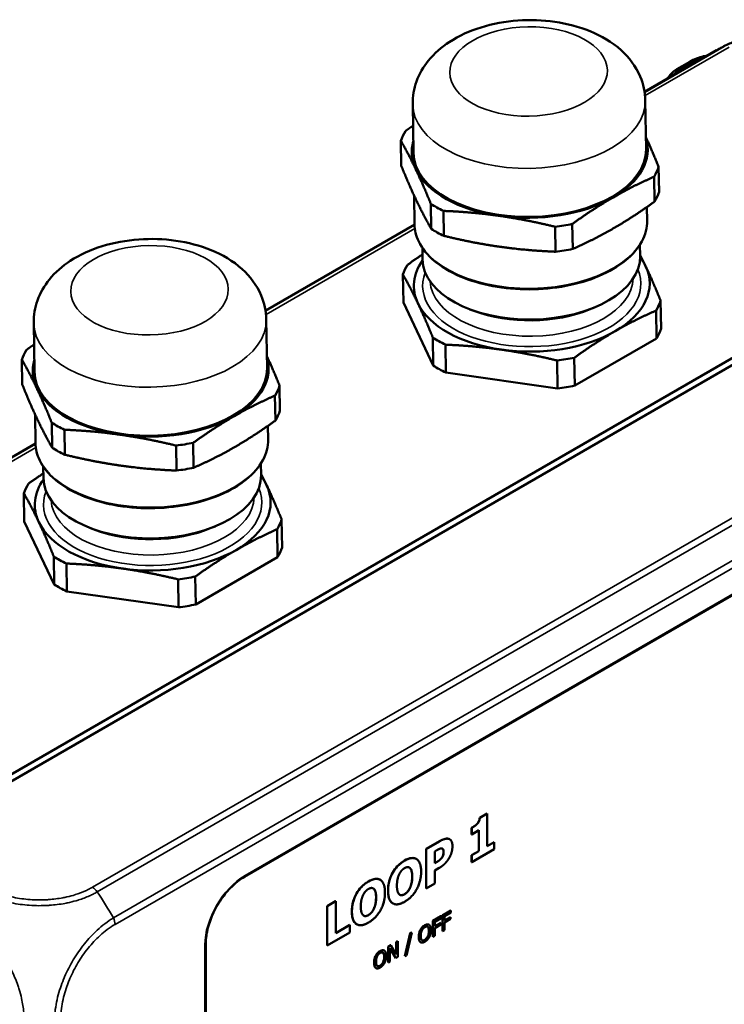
# Model space of a CAD drawing. Header units: millimetres. Extents: x 20 to 574, y 18 to 400.
# Tile 11 of 16: x 438 to 504, y 169 to 261. Entities that reach past the tile are written whole.
import ezdxf

# ---------------------------------------------------------------- set-up
doc = ezdxf.new("R2010")
doc.units = ezdxf.units.MM
doc.header["$LTSCALE"] = 2
doc.layers.add('Visible (ISO)', color=7, linetype='Continuous', lineweight=50)
doc.layers.add('Visible Narrow (ISO)', color=7, linetype='Continuous', lineweight=35)

msp = doc.modelspace()

# ---------------------------------------------------------------- linework, layer by layer
at = {"layer": 'Visible (ISO)'}
for p, q in [((496.69, 254.377), (503.404, 258.253)), ((500.912, 257.183), (499.687, 256.475)), ((496.76, 253.555), (496.828, 249.026)), ((475.063, 253.23), (475.13, 248.701)), ((473.999, 247.474), (473.964, 249.805)), ((427.308, 184.771), (535.702, 247.352)), ((498.038, 245.04), (498.003, 247.37)), ((536.268, 247.026), (427.873, 184.444)), ((497.572, 246.455), (497.607, 244.124)), ((475.19, 244.702), (475.23, 242.03)), ((476.754, 243.925), (476.789, 241.595)), ((496.909, 243.632), (496.928, 242.355)), ((477.964, 240.94), (477.929, 243.27)), ((461.335, 233.964), (475.231, 241.988)), ((488.343, 241.793), (488.378, 239.462)), ((489.983, 239.723), (489.948, 242.053)), ((475.98, 238.743), (475.964, 239.827)), ((496.278, 239.047), (496.261, 240.131)), ((474.19, 234.72), (474.151, 237.327)), ((474.19, 234.72), (476.98, 228.841)), ((491.627, 234.105), (491.998, 234.258)), ((498.229, 232.286), (498.19, 234.892)), ((480.776, 233.942), (480.401, 234.084)), ((497.798, 231.371), (497.759, 233.977)), ((439.707, 232.817), (439.775, 228.288)), ((461.405, 233.143), (461.473, 228.613)), ((476.98, 228.841), (476.941, 231.448)), ((478.155, 228.186), (478.116, 230.793)), ((490.174, 226.969), (497.798, 231.371)), ((438.644, 227.062), (438.609, 229.392)), ((488.569, 226.709), (488.53, 229.315)), ((490.174, 226.969), (490.135, 229.575)), ((478.155, 228.186), (488.569, 226.709)), ((462.682, 224.627), (462.647, 226.958)), ((462.217, 226.043), (462.252, 223.712)), ((439.835, 224.29), (439.875, 221.618)), ((441.398, 223.513), (441.433, 221.182)), ((459.359, 181.153), (532.942, 223.636)), ((461.554, 223.219), (461.573, 221.943)), ((442.609, 220.527), (442.574, 222.858)), ((405.959, 201.993), (439.876, 221.575)), ((452.987, 221.381), (453.022, 219.05)), ((454.628, 219.31), (454.593, 221.641)), ((460.922, 218.635), (460.906, 219.719)), ((440.624, 218.331), (440.608, 219.414)), ((438.835, 214.308), (438.796, 216.914)), ((438.835, 214.308), (441.624, 208.429)), ((462.873, 211.874), (462.834, 214.48)), ((445.421, 213.53), (445.046, 213.672)), ((456.272, 213.693), (456.642, 213.845)), ((462.443, 210.958), (462.404, 213.565)), ((441.624, 208.429), (441.585, 211.035)), ((442.8, 207.774), (442.761, 210.38)), ((454.819, 206.557), (462.443, 210.958)), ((453.213, 206.296), (453.174, 208.903)), ((454.819, 206.557), (454.78, 209.163)), ((442.8, 207.774), (453.213, 206.296)), ((481.309, 186.648), (482.005, 187.05)), ((481.309, 186.648), (481.316, 186.644)), ((482.012, 187.046), (481.316, 186.644)), ((482.005, 187.05), (482.012, 187.046)), ((482.012, 184.003), (482.012, 187.046)), ((480.558, 185.715), (480.565, 185.71)), ((480.558, 185.116), (480.558, 185.715)), ((480.565, 185.71), (480.565, 185.112)), ((481.084, 186.111), (481.091, 186.106)), ((478.507, 184.664), (478.514, 184.66)), ((480.558, 185.116), (480.565, 185.112)), ((480.565, 185.112), (481.236, 185.499)), ((481.229, 183.559), (481.229, 185.495)), ((481.236, 185.499), (481.236, 183.555)), ((476.314, 183.755), (477.549, 184.468)), ((476.314, 180.081), (476.314, 183.755)), ((476.314, 183.755), (476.321, 183.751)), ((477.556, 184.464), (476.321, 183.751)), ((476.321, 183.751), (476.321, 180.077)), ((480.565, 182.527), (482.667, 183.741)), ((482.012, 184.011), (482.66, 184.385)), ((482.667, 184.381), (482.012, 184.003)), ((482.66, 184.385), (482.667, 184.381)), ((482.667, 183.741), (482.667, 184.381)), ((475.392, 182.83), (475.399, 182.826)), ((477.12, 183.528), (477.234, 183.593)), ((477.12, 182.426), (477.12, 183.528)), ((477.802, 182.977), (477.809, 182.973)), ((480.558, 183.172), (481.229, 183.559)), ((480.558, 183.172), (480.565, 183.168)), ((480.558, 182.532), (480.558, 183.172)), ((481.236, 183.555), (480.565, 183.168)), ((480.565, 183.168), (480.565, 182.527)), ((481.229, 183.559), (481.236, 183.555)), ((474.798, 181.981), (474.805, 181.977)), ((477.12, 182.434), (477.17, 182.463)), ((477.177, 182.459), (477.12, 182.426)), ((477.12, 181.741), (477.538, 181.983)), ((480.558, 182.532), (480.565, 182.527)), ((477.12, 180.539), (477.12, 181.741)), ((471.427, 180.035), (471.435, 180.031)), ((472.022, 180.884), (472.029, 180.88)), ((476.314, 180.081), (476.321, 180.077)), ((476.321, 180.077), (477.12, 180.539)), ((467.07, 178.418), (467.869, 178.88)), ((467.07, 178.418), (467.077, 178.414)), ((467.07, 174.744), (467.07, 178.418)), ((467.876, 178.876), (467.077, 178.414)), ((467.077, 178.414), (467.077, 174.74)), ((467.869, 178.88), (467.876, 178.876)), ((467.876, 175.901), (467.876, 178.876)), ((473.209, 178.678), (473.216, 178.674)), ((476.936, 177.04), (477.697, 177.479)), ((477.704, 177.475), (476.943, 177.035)), ((477.112, 176.959), (477.704, 177.301)), ((477.697, 177.479), (477.704, 177.475)), ((477.704, 177.301), (477.704, 177.475)), ((477.849, 177.567), (478.61, 178.006)), ((477.849, 176.097), (477.849, 177.567)), ((477.849, 177.567), (477.856, 177.562)), ((478.617, 178.002), (477.856, 177.562)), ((477.856, 177.562), (477.856, 176.093)), ((478.025, 177.486), (478.617, 177.828)), ((478.025, 177.072), (478.025, 177.486)), ((478.025, 177.08), (478.585, 177.403)), ((478.592, 177.399), (478.025, 177.072)), ((478.585, 177.403), (478.592, 177.399)), ((478.592, 177.225), (478.592, 177.399)), ((478.61, 178.006), (478.617, 178.002)), ((478.617, 177.828), (478.617, 178.002)), ((467.876, 175.909), (469.192, 176.669)), ((469.199, 176.665), (467.876, 175.901)), ((469.192, 176.669), (469.199, 176.665)), ((469.199, 175.965), (469.199, 176.665)), ((469.839, 176.732), (469.846, 176.728)), ((476.577, 176.689), (476.584, 176.685)), ((476.936, 175.57), (476.936, 177.04)), ((476.936, 177.04), (476.943, 177.035)), ((476.943, 177.035), (476.943, 175.566)), ((477.112, 176.545), (477.112, 176.959)), ((477.112, 176.553), (477.672, 176.876)), ((477.679, 176.872), (477.112, 176.545)), ((477.112, 176.371), (477.679, 176.698)), ((477.112, 175.663), (477.112, 176.371)), ((477.672, 176.876), (477.679, 176.872)), ((477.679, 176.698), (477.679, 176.872)), ((478.025, 176.898), (478.592, 177.225)), ((478.025, 176.19), (478.025, 176.898)), ((467.077, 174.74), (469.199, 175.965)), ((474.331, 173.747), (474.827, 175.888)), ((474.835, 175.884), (474.338, 173.743)), ((474.483, 173.826), (474.981, 175.968)), ((474.827, 175.888), (474.974, 175.972)), ((474.827, 175.888), (474.835, 175.884)), ((474.981, 175.968), (474.835, 175.884)), ((474.974, 175.972), (474.981, 175.968)), ((475.777, 176.203), (475.785, 176.199)), ((476.936, 175.57), (476.943, 175.566)), ((476.943, 175.566), (477.112, 175.663)), ((477.849, 176.097), (477.856, 176.093)), ((477.856, 176.093), (478.025, 176.19)), ((455.762, 123.434), (455.762, 174.923)), ((467.07, 174.744), (467.077, 174.74)), ((472.766, 174.632), (473.006, 174.771)), ((472.766, 174.632), (472.773, 174.628)), ((472.766, 173.162), (472.766, 174.632)), ((473.013, 174.767), (472.773, 174.628)), ((472.773, 174.628), (472.773, 173.158)), ((472.931, 173.249), (472.931, 174.517)), ((472.931, 174.517), (473.494, 173.574)), ((473.487, 173.579), (472.931, 174.509)), ((473.006, 174.771), (473.013, 174.767)), ((473.526, 173.899), (473.013, 174.767)), ((473.519, 175.067), (473.676, 175.158)), ((473.519, 173.911), (473.519, 175.067)), ((473.519, 175.067), (473.526, 175.063)), ((473.683, 175.154), (473.526, 175.063)), ((473.526, 175.063), (473.526, 173.899)), ((473.676, 175.158), (473.683, 175.154)), ((473.683, 173.684), (473.683, 175.154)), ((475.799, 175.055), (475.806, 175.051)), ((471.607, 173.795), (471.614, 173.791)), ((472.407, 174.282), (472.414, 174.278)), ((473.487, 173.579), (473.494, 173.574)), ((473.494, 173.574), (473.683, 173.684)), ((474.331, 173.747), (474.338, 173.743)), ((474.338, 173.743), (474.483, 173.826)), ((472.766, 173.162), (472.773, 173.158)), ((472.773, 173.158), (472.931, 173.249)), ((471.629, 172.647), (471.636, 172.643))]:
    msp.add_line(p, q, dxfattribs=at)
for centre, major_axis, ratio, start_param, end_param in [((511.424, 245.563), (-8.333, 12.496), 0.615804, 6.243391, 6.243418), ((499.937, 256.042), (-0.25, 0.433), 0.57735, 0, 0.000414), ((485.983, 248.587), (-12.249, -0.184), 0.567186, 5.944898, 6.080723), ((485.979, 248.863), (10.999, 0.165), 0.567186, 5.489211, 6.448518), ((485.979, 248.863), (-10.999, -0.165), 0.567186, 6.117852, 6.536409), ((485.979, 248.863), (10.849, 0.163), 0.567186, 3.141593, 6.283185), ((485.979, 248.863), (-10.999, -0.165), 0.567186, 0.253224, 1.300421), ((485.983, 248.587), (12.249, 0.184), 0.567186, 5.944898, 6.080723), ((485.979, 248.863), (-10.999, -0.165), 0.567186, 1.300421, 2.347619), ((486.018, 246.257), (12.249, 0.184), 0.567186, 5.944898, 6.080723), ((485.983, 248.587), (12.249, 0.184), 0.567186, 3.850503, 3.986328), ((486.018, 246.257), (-12.249, -0.184), 0.567186, 0.70891, 0.844735), ((485.983, 248.587), (12.249, 0.184), 0.567186, 4.8977, 5.033525), ((486.018, 246.257), (-12.249, -0.184), 0.567186, 1.756108, 1.891932), ((486.129, 238.895), (10.149, 0.152), 0.567186, 3.141593, 6.283185), ((486.166, 236.385), (10.999, 0.165), 0.567186, 0.253224, 0.396083), ((486.17, 236.11), (-12.249, -0.184), 0.567186, 5.944898, 6.080723), ((486.166, 236.385), (-10.999, -0.165), 0.567186, 5.887103, 6.536409), ((486.166, 236.385), (10.999, 0.165), 0.567186, 5.489211, 6.536409), ((486.166, 236.385), (-10.999, -0.165), 0.567186, 0.253224, 1.300421), ((486.17, 236.11), (12.249, 0.184), 0.567186, 5.944898, 6.080723), ((486.135, 238.444), (9.496, 0.142), 0.567186, 4.104283, 5.320495), ((486.17, 236.11), (12.249, 0.184), 0.567186, 3.850503, 3.986328), ((486.166, 236.385), (-10.999, -0.165), 0.567186, 1.300421, 2.347619), ((486.209, 233.503), (12.249, 0.184), 0.567186, 5.944898, 6.080723), ((450.628, 228.175), (-12.249, -0.184), 0.567186, 5.944898, 6.080723), ((450.624, 228.451), (10.999, 0.165), 0.567186, 5.489211, 6.448518), ((450.624, 228.451), (-10.999, -0.165), 0.567186, 6.117852, 6.536409), ((486.209, 233.503), (12.249, 0.184), 0.567186, 3.850503, 3.986328), ((486.17, 236.11), (12.249, 0.184), 0.567186, 4.8977, 5.033525), ((450.624, 228.451), (10.849, 0.163), 0.567186, 3.141593, 6.283185), ((450.628, 228.175), (12.249, 0.184), 0.567186, 5.944898, 6.080723), ((486.209, 233.503), (12.249, 0.184), 0.567186, 4.8977, 5.033525), ((450.624, 228.451), (-10.999, -0.165), 0.567186, 0.253224, 1.300421), ((450.624, 228.451), (-10.999, -0.165), 0.567186, 1.300421, 2.347619), ((450.663, 225.844), (12.249, 0.184), 0.567186, 5.944898, 6.080723), ((450.628, 228.175), (12.249, 0.184), 0.567186, 3.850503, 3.986328), ((450.628, 228.175), (12.249, 0.184), 0.567186, 4.8977, 5.033525), ((450.663, 225.844), (-12.249, -0.184), 0.567186, 0.70891, 0.844735), ((450.773, 218.483), (10.149, 0.152), 0.567186, 3.141593, 6.283185), ((450.663, 225.844), (-12.249, -0.184), 0.567186, 1.756108, 1.891932), ((450.815, 215.697), (-12.249, -0.184), 0.567186, 5.944898, 6.080723), ((450.811, 215.973), (-10.999, -0.165), 0.567186, 5.887103, 6.536409), ((450.811, 215.973), (10.999, 0.165), 0.567186, 5.489211, 6.536409), ((450.811, 215.973), (10.999, 0.165), 0.567186, 0.253224, 0.396083), ((450.811, 215.973), (-10.999, -0.165), 0.567186, 0.253224, 1.300421), ((450.815, 215.697), (12.249, 0.184), 0.567186, 5.944898, 6.080723), ((450.78, 218.032), (9.496, 0.142), 0.567186, 4.104283, 5.320495), ((450.811, 215.973), (-10.999, -0.165), 0.567186, 1.300421, 2.347619), ((450.854, 213.091), (12.249, 0.184), 0.567186, 5.944898, 6.080723), ((450.815, 215.697), (12.249, 0.184), 0.567186, 3.850503, 3.986328), ((450.815, 215.697), (12.249, 0.184), 0.567186, 4.8977, 5.033525), ((450.854, 213.091), (12.249, 0.184), 0.567186, 3.850503, 3.986328), ((450.854, 213.091), (12.249, 0.184), 0.567186, 4.8977, 5.033525)]:
    msp.add_ellipse(centre, major_axis=major_axis, ratio=ratio, start_param=start_param, end_param=end_param, dxfattribs=at)
for points, knots in [([(475.063, 253.23), (475.052, 253.955), (475.18, 254.678), (475.677, 256.061), (476.061, 256.708), (477.08, 257.971), (477.752, 258.544), (479.386, 259.614), (480.385, 260.059), (482.535, 260.726), (483.693, 260.936), (486.018, 261.103), (487.185, 261.064), (489.463, 260.739), (490.575, 260.452), (492.667, 259.594), (493.651, 259.022), (495.234, 257.59), (495.872, 256.773), (496.577, 255.1), (496.749, 254.331), (496.76, 253.555)], [3.918415, 3.918415, 3.918415, 3.918415, 4.128732, 4.128732, 4.358948, 4.358948, 4.648719, 4.648719, 5.010992, 5.010992, 5.389333, 5.389333, 5.76118, 5.76118, 6.135442, 6.135442, 6.513593, 6.513593, 6.834934, 6.834934, 7.060008, 7.060008, 7.060008, 7.060008]), ([(503.404, 258.253), (503.421, 258.263), (503.441, 258.274), (503.482, 258.298), (503.503, 258.31), (503.556, 258.341), (503.588, 258.359), (503.685, 258.413), (503.75, 258.449), (503.991, 258.579), (504.168, 258.67), (504.68, 258.914), (505.018, 259.058), (505.361, 259.189)], [0, 0, 0, 0, 0.0074337, 0.0074337, 0.014919, 0.014919, 0.0259461, 0.0259461, 0.0482684, 0.0482684, 0.1091512, 0.1091512, 0.2197556, 0.2197556, 0.2197556, 0.2197556]), ([(502.511, 257.737), (502.403, 257.726), (502.295, 257.709), (501.974, 257.642), (501.76, 257.577), (501.335, 257.408), (501.123, 257.304), (500.912, 257.183)], [1.1825432, 1.1825432, 1.1825432, 1.1825432, 1.2615742, 1.2615742, 1.4161853, 1.4161853, 1.5707963, 1.5707963, 1.5707963, 1.5707963]), ([(498.818, 255.606), (498.896, 255.73), (498.984, 255.848), (499.209, 256.109), (499.354, 256.246), (499.566, 256.4), (499.626, 256.44), (499.687, 256.475)], [0.1540035, 0.1540035, 0.1540035, 0.1540035, 0.1978546, 0.1978546, 0.2597343, 0.2597343, 0.2837288, 0.2837288, 0.2837288, 0.2837288]), ([(496.928, 242.355), (496.938, 241.699), (496.767, 241.041), (496.084, 239.779), (495.563, 239.176), (494.218, 238.085), (493.388, 237.599), (491.51, 236.799), (490.461, 236.486), (488.252, 236.063), (487.093, 235.954), (484.78, 235.948), (483.626, 236.052), (481.439, 236.463), (480.406, 236.77), (478.562, 237.56), (477.753, 238.043), (476.444, 239.141), (475.943, 239.755), (475.373, 240.932), (475.239, 241.48), (475.23, 242.03)], [0.776823, 0.776823, 0.776823, 0.776823, 1.084961, 1.084961, 1.40127, 1.40127, 1.724022, 1.724022, 2.04712, 2.04712, 2.369634, 2.369634, 2.691935, 2.691935, 3.014514, 3.014514, 3.337682, 3.337682, 3.660071, 3.660071, 3.918415, 3.918415, 3.918415, 3.918415]), ([(439.707, 232.817), (439.696, 233.542), (439.825, 234.266), (440.322, 235.649), (440.706, 236.295), (441.725, 237.559), (442.396, 238.132), (444.031, 239.202), (445.029, 239.646), (447.18, 240.314), (448.337, 240.523), (450.663, 240.691), (451.829, 240.652), (454.108, 240.326), (455.219, 240.039), (457.311, 239.181), (458.296, 238.61), (459.878, 237.177), (460.517, 236.36), (461.222, 234.687), (461.393, 233.918), (461.405, 233.143)], [3.918415, 3.918415, 3.918415, 3.918415, 4.128732, 4.128732, 4.358948, 4.358948, 4.648719, 4.648719, 5.010992, 5.010992, 5.389333, 5.389333, 5.76118, 5.76118, 6.135442, 6.135442, 6.513593, 6.513593, 6.834934, 6.834934, 7.060008, 7.060008, 7.060008, 7.060008]), ([(461.573, 221.943), (461.583, 221.286), (461.412, 220.628), (460.728, 219.366), (460.208, 218.764), (458.863, 217.672), (458.033, 217.186), (456.154, 216.387), (455.105, 216.073), (452.897, 215.651), (451.737, 215.541), (449.424, 215.536), (448.271, 215.639), (446.084, 216.05), (445.05, 216.357), (443.207, 217.148), (442.397, 217.631), (441.088, 218.728), (440.588, 219.343), (440.018, 220.519), (439.883, 221.067), (439.875, 221.618)], [0.776823, 0.776823, 0.776823, 0.776823, 1.084961, 1.084961, 1.40127, 1.40127, 1.724022, 1.724022, 2.04712, 2.04712, 2.369634, 2.369634, 2.691935, 2.691935, 3.014514, 3.014514, 3.337682, 3.337682, 3.660071, 3.660071, 3.918415, 3.918415, 3.918415, 3.918415]), ([(481.084, 186.111), (481.134, 186.168), (481.178, 186.232), (481.248, 186.369), (481.267, 186.426), (481.296, 186.529), (481.305, 186.59), (481.309, 186.648)], [0, 0, 0, 0, 0.02357433, 0.02357433, 0.04636372, 0.04636372, 0.08124783, 0.08124783, 0.08124783, 0.08124783]), ([(480.558, 185.715), (480.701, 185.797), (480.807, 185.874), (480.934, 185.967), (481.018, 186.036), (481.084, 186.111)], [0, 0, 0, 0, 0.0607417, 0.0607417, 0.1760834, 0.1760834, 0.1760834, 0.1760834]), ([(477.549, 184.468), (477.73, 184.573), (477.886, 184.645), (478.152, 184.721), (478.273, 184.731), (478.384, 184.71)], [0, 0, 0, 0, 0.0766776, 0.0766776, 0.1498869, 0.1498869, 0.1498869, 0.1498869]), ([(477.941, 183.513), (477.941, 183.58), (477.932, 183.641), (477.888, 183.74), (477.858, 183.767), (477.833, 183.784), (477.83, 183.786), (477.827, 183.788)], [0, 0, 0, 0, 0.02463229, 0.02463229, 0.04926751, 0.04926751, 0.05229725, 0.05229725, 0.05229725, 0.05229725]), ([(474.297, 182.669), (474.52, 182.797), (474.743, 182.889), (475.114, 182.93), (475.26, 182.904), (475.388, 182.832), (475.39, 182.831), (475.392, 182.83)], [0, 0, 0, 0, 0.0945522, 0.0945522, 0.1697923, 0.1697923, 0.17097, 0.17097, 0.17097, 0.17097]), ([(477.557, 182.707), (477.603, 182.743), (477.649, 182.786), (477.718, 182.861), (477.766, 182.915), (477.802, 182.977)], [0, 0, 0, 0, 0.01999583, 0.01999583, 0.0321018, 0.0321018, 0.0321018, 0.0321018]), ([(477.802, 182.977), (477.841, 183.042), (477.876, 183.111), (477.908, 183.21), (477.921, 183.257), (477.938, 183.391), (477.941, 183.455), (477.941, 183.513)], [0, 0, 0, 0, 0.02283138, 0.02283138, 0.03242603, 0.03242603, 0.04056064, 0.04056064, 0.04056064, 0.04056064]), ([(472.758, 179.865), (472.758, 180.165), (472.793, 180.488), (472.982, 181.149), (473.106, 181.393), (473.318, 181.768), (473.462, 181.963), (473.726, 182.245), (473.831, 182.341), (474.057, 182.519), (474.178, 182.599), (474.297, 182.669)], [0, 0, 0, 0, 0.1100755, 0.1100755, 0.2177073, 0.2177073, 0.3673163, 0.3673163, 0.4602452, 0.4602452, 0.5615679, 0.5615679, 0.5615679, 0.5615679]), ([(475.014, 181.168), (475.014, 181.352), (475.001, 181.544), (474.94, 181.75), (474.896, 181.895), (474.798, 181.981)], [0, 0, 0, 0, 0.06758197, 0.06758197, 0.09184214, 0.09184214, 0.09184214, 0.09184214]), ([(477.17, 182.463), (477.24, 182.504), (477.311, 182.546), (477.409, 182.605), (477.483, 182.65), (477.557, 182.707)], [0, 0, 0, 0, 0.02981736, 0.02981736, 0.04133277, 0.04133277, 0.04133277, 0.04133277]), ([(459.36, 181.153), (459.009, 180.951), (458.65, 180.679), (457.959, 180.033), (457.619, 179.647), (457.003, 178.8), (456.721, 178.324), (456.267, 177.368), (456.087, 176.876), (455.832, 175.887), (455.762, 175.379), (455.762, 174.923)], [0, 0, 0, 0, 0.1520036, 0.1520036, 0.3087709, 0.3087709, 0.4701932, 0.4701932, 0.628354, 0.628354, 0.7995071, 0.7995071, 0.7995071, 0.7995071]), ([(470.927, 180.723), (471.15, 180.851), (471.373, 180.943), (471.744, 180.984), (471.89, 180.959), (472.018, 180.886), (472.02, 180.885), (472.022, 180.884)], [0, 0, 0, 0, 0.0945522, 0.0945522, 0.1697923, 0.1697923, 0.17097, 0.17097, 0.17097, 0.17097]), ([(474.8, 180.112), (474.873, 180.267), (474.924, 180.423), (474.977, 180.659), (475.014, 180.842), (475.014, 181.168)], [0, 0, 0, 0, 0.05155592, 0.05155592, 0.07869162, 0.07869162, 0.07869162, 0.07869162]), ([(469.388, 177.919), (469.388, 178.219), (469.423, 178.542), (469.612, 179.203), (469.736, 179.447), (469.948, 179.822), (470.091, 180.017), (470.356, 180.299), (470.461, 180.395), (470.687, 180.573), (470.807, 180.654), (470.927, 180.723)], [0, 0, 0, 0, 0.1100755, 0.1100755, 0.2177073, 0.2177073, 0.3673163, 0.3673163, 0.4602452, 0.4602452, 0.5615679, 0.5615679, 0.5615679, 0.5615679]), ([(471.644, 179.222), (471.644, 179.406), (471.631, 179.598), (471.57, 179.804), (471.526, 179.949), (471.427, 180.035)], [0, 0, 0, 0, 0.06758197, 0.06758197, 0.09184214, 0.09184214, 0.09184214, 0.09184214]), ([(474.3, 179.535), (474.387, 179.585), (474.47, 179.652), (474.592, 179.782), (474.638, 179.836), (474.729, 179.973), (474.767, 180.042), (474.8, 180.112)], [0, 0, 0, 0, 0.03677133, 0.03677133, 0.05615632, 0.05615632, 0.07384818, 0.07384818, 0.07384818, 0.07384818]), ([(471.43, 178.167), (471.502, 178.321), (471.554, 178.477), (471.607, 178.713), (471.644, 178.896), (471.644, 179.222)], [0, 0, 0, 0, 0.05155592, 0.05155592, 0.07869162, 0.07869162, 0.07869162, 0.07869162]), ([(473.209, 178.678), (473.111, 178.735), (473.002, 178.831), (472.861, 179.113), (472.823, 179.239), (472.77, 179.529), (472.758, 179.694), (472.758, 179.865)], [0.1698756, 0.1698756, 0.1698756, 0.1698756, 0.2280174, 0.2280174, 0.2649239, 0.2649239, 0.3057659, 0.3057659, 0.3057659, 0.3057659]), ([(473.866, 179.48), (473.899, 179.462), (473.936, 179.449), (474.04, 179.439), (474.102, 179.454), (474.189, 179.478), (474.244, 179.502), (474.3, 179.535)], [0.0141647, 0.0141647, 0.0141647, 0.0141647, 0.0341987, 0.0341987, 0.0655454, 0.0655454, 0.1173729, 0.1173729, 0.1173729, 0.1173729]), ([(470.93, 177.589), (471.016, 177.639), (471.1, 177.707), (471.222, 177.836), (471.268, 177.89), (471.359, 178.027), (471.397, 178.096), (471.43, 178.167)], [0, 0, 0, 0, 0.03677133, 0.03677133, 0.05615632, 0.05615632, 0.07384818, 0.07384818, 0.07384818, 0.07384818]), ([(469.839, 176.732), (469.741, 176.789), (469.632, 176.885), (469.491, 177.167), (469.452, 177.293), (469.399, 177.583), (469.388, 177.748), (469.388, 177.919)], [0.1698756, 0.1698756, 0.1698756, 0.1698756, 0.2280174, 0.2280174, 0.2649239, 0.2649239, 0.3057659, 0.3057659, 0.3057659, 0.3057659]), ([(470.495, 177.534), (470.529, 177.516), (470.566, 177.503), (470.67, 177.493), (470.731, 177.508), (470.819, 177.533), (470.874, 177.557), (470.93, 177.589)], [0.0141647, 0.0141647, 0.0141647, 0.0141647, 0.0341987, 0.0341987, 0.0655454, 0.0655454, 0.1173729, 0.1173729, 0.1173729, 0.1173729]), ([(475.777, 176.203), (475.821, 176.285), (475.872, 176.359), (475.969, 176.47), (476.009, 176.509), (476.096, 176.581), (476.141, 176.612), (476.187, 176.638)], [0, 0, 0, 0, 0.02777416, 0.02777416, 0.04587788, 0.04587788, 0.06513326, 0.06513326, 0.06513326, 0.06513326]), ([(476.187, 176.638), (476.265, 176.683), (476.342, 176.713), (476.44, 176.723), (476.476, 176.724), (476.537, 176.709), (476.558, 176.701), (476.577, 176.689)], [0, 0, 0, 0, 0.03304693, 0.03304693, 0.04513561, 0.04513561, 0.05236008, 0.05236008, 0.05236008, 0.05236008]), ([(476.574, 176.096), (476.574, 176.182), (476.567, 176.266), (476.536, 176.375), (476.515, 176.439), (476.47, 176.48)], [0, 0, 0, 0, 0.0316202, 0.0316202, 0.04796174, 0.04796174, 0.04796174, 0.04796174]), ([(475.625, 175.548), (475.625, 175.715), (475.649, 175.833), (475.689, 175.999), (475.726, 176.102), (475.777, 176.203)], [0, 0, 0, 0, 0.0613043, 0.0613043, 0.160722, 0.160722, 0.160722, 0.160722]), ([(475.776, 175.07), (475.733, 175.103), (475.701, 175.151), (475.639, 175.304), (475.625, 175.423), (475.625, 175.548)], [0, 0, 0, 0, 0.02822701, 0.02822701, 0.07425647, 0.07425647, 0.07425647, 0.07425647]), ([(476.188, 175.276), (476.237, 175.305), (476.286, 175.342), (476.371, 175.431), (476.406, 175.479), (476.46, 175.572), (476.493, 175.634), (476.539, 175.78), (476.552, 175.84), (476.57, 175.966), (476.574, 176.033), (476.574, 176.096)], [0, 0, 0, 0, 0.02089253, 0.02089253, 0.03905685, 0.03905685, 0.05323583, 0.05323583, 0.06311309, 0.06311309, 0.07467667, 0.07467667, 0.07467667, 0.07467667]), ([(475.94, 175.244), (475.966, 175.229), (475.996, 175.222), (476.054, 175.224), (476.079, 175.229), (476.132, 175.247), (476.16, 175.26), (476.188, 175.276)], [0.06144359, 0.06144359, 0.06144359, 0.06144359, 0.07478892, 0.07478892, 0.08419769, 0.08419769, 0.09420024, 0.09420024, 0.09420024, 0.09420024]), ([(471.455, 173.14), (471.455, 173.307), (471.479, 173.425), (471.519, 173.591), (471.556, 173.694), (471.607, 173.795)], [0, 0, 0, 0, 0.0613043, 0.0613043, 0.160722, 0.160722, 0.160722, 0.160722]), ([(471.607, 173.795), (471.651, 173.877), (471.701, 173.952), (471.799, 174.062), (471.839, 174.101), (471.926, 174.173), (471.971, 174.204), (472.017, 174.231)], [0, 0, 0, 0, 0.02777416, 0.02777416, 0.04587788, 0.04587788, 0.06513326, 0.06513326, 0.06513326, 0.06513326]), ([(472.017, 174.231), (472.095, 174.276), (472.171, 174.306), (472.27, 174.315), (472.306, 174.316), (472.367, 174.301), (472.388, 174.293), (472.407, 174.282)], [0, 0, 0, 0, 0.03304693, 0.03304693, 0.04513561, 0.04513561, 0.05236008, 0.05236008, 0.05236008, 0.05236008]), ([(472.018, 172.869), (472.067, 172.897), (472.116, 172.934), (472.201, 173.024), (472.236, 173.071), (472.29, 173.164), (472.322, 173.226), (472.369, 173.373), (472.382, 173.433), (472.4, 173.558), (472.404, 173.625), (472.404, 173.688)], [0, 0, 0, 0, 0.02089253, 0.02089253, 0.03905685, 0.03905685, 0.05323583, 0.05323583, 0.06311309, 0.06311309, 0.07467667, 0.07467667, 0.07467667, 0.07467667]), ([(472.404, 173.688), (472.404, 173.774), (472.396, 173.859), (472.366, 173.967), (472.344, 174.031), (472.299, 174.072)], [0, 0, 0, 0, 0.0316202, 0.0316202, 0.04796174, 0.04796174, 0.04796174, 0.04796174]), ([(471.606, 172.662), (471.563, 172.695), (471.531, 172.744), (471.469, 172.897), (471.455, 173.015), (471.455, 173.14)], [0, 0, 0, 0, 0.02822701, 0.02822701, 0.07425647, 0.07425647, 0.07425647, 0.07425647]), ([(471.77, 172.836), (471.796, 172.822), (471.826, 172.814), (471.884, 172.816), (471.909, 172.821), (471.962, 172.839), (471.99, 172.853), (472.018, 172.869)], [0.06144359, 0.06144359, 0.06144359, 0.06144359, 0.07478892, 0.07478892, 0.08419769, 0.08419769, 0.09420024, 0.09420024, 0.09420024, 0.09420024])]:
    msp.add_open_spline(points, degree=3, knots=knots, dxfattribs=at)
for points, weights in [([(475.093, 251.213), (474.749, 250.974), (474.394, 250.72)], [1.10285796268, 1.11007564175, 1.1154562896]), ([(473.964, 249.805), (474.695, 248.532), (475.355, 247.141)], [1.1154562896, 1.08574144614, 1]), ([(498.003, 247.37), (497.374, 248.922), (496.811, 250.142)], [1.1154562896, 1.0900896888, 1.02389378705]), ([(475.398, 244.259), (474.738, 245.649), (473.999, 247.474)], [1, 1.08574144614, 1.1154562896]), ([(475.355, 247.141), (476.015, 245.75), (476.754, 243.925)], [1, 1.08574144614, 1.1154562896]), ([(493.756, 244.53), (495.56, 245.571), (497.572, 246.455)], [1, 1.08574144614, 1.1154562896]), ([(489.948, 242.053), (491.953, 243.489), (493.756, 244.53)], [1.1154562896, 1.08574144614, 1]), ([(476.789, 241.595), (476.058, 242.868), (475.398, 244.259)], [1.1154562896, 1.08574144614, 1]), ([(497.607, 244.124), (495.603, 242.689), (493.799, 241.648)], [1.1154562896, 1.08574144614, 1]), ([(477.929, 243.27), (480.668, 243.157), (483.132, 242.808)], [1.1154562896, 1.08574144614, 1]), ([(483.132, 242.808), (485.595, 242.458), (488.343, 241.793)], [1, 1.08574144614, 1.1154562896]), ([(493.799, 241.648), (491.996, 240.606), (489.983, 239.723)], [1, 1.08574144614, 1.1154562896]), ([(483.175, 239.925), (480.711, 240.275), (477.964, 240.94)], [1, 1.08574144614, 1.1154562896]), ([(488.378, 239.462), (485.638, 239.576), (483.175, 239.925)], [1.1154562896, 1.08574144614, 1]), ([(475.973, 239.208), (475.298, 238.755), (474.581, 238.242)], [1.08641265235, 1.1046436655, 1.1154562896]), ([(496.791, 238.108), (496.535, 238.647), (496.276, 239.155)], [1, 1.03156482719, 1.05553654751]), ([(498.19, 234.892), (497.451, 236.717), (496.791, 238.108)], [1.1154562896, 1.08574144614, 1]), ([(474.151, 237.327), (474.882, 236.054), (475.542, 234.663)], [1.1154562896, 1.08574144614, 1]), ([(475.542, 234.663), (476.202, 233.272), (476.941, 231.448)], [1, 1.08574144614, 1.1154562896]), ([(493.943, 232.052), (495.747, 233.093), (497.759, 233.977)], [1, 1.08574144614, 1.1154562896]), ([(490.135, 229.575), (492.14, 231.011), (493.943, 232.052)], [1.1154562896, 1.08574144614, 1]), ([(439.738, 230.8), (439.394, 230.562), (439.039, 230.307)], [1.10285796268, 1.11007564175, 1.1154562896]), ([(478.116, 230.793), (480.855, 230.679), (483.319, 230.33)], [1.1154562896, 1.08574144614, 1]), ([(462.647, 226.958), (462.019, 228.509), (461.456, 229.73)], [1.1154562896, 1.0900896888, 1.02389378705]), ([(483.319, 230.33), (485.782, 229.98), (488.53, 229.315)], [1, 1.08574144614, 1.1154562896]), ([(438.609, 229.392), (439.339, 228.119), (439.999, 226.728)], [1.1154562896, 1.08574144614, 1]), ([(440.043, 223.846), (439.383, 225.237), (438.644, 227.062)], [1, 1.08574144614, 1.1154562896]), ([(439.999, 226.728), (440.659, 225.338), (441.398, 223.513)], [1, 1.08574144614, 1.1154562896]), ([(458.401, 224.118), (460.204, 225.159), (462.217, 226.043)], [1, 1.08574144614, 1.1154562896]), ([(454.593, 221.641), (456.597, 223.076), (458.401, 224.118)], [1.1154562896, 1.08574144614, 1]), ([(441.433, 221.182), (440.702, 222.455), (440.043, 223.846)], [1.1154562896, 1.08574144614, 1]), ([(462.252, 223.712), (460.248, 222.277), (458.444, 221.235)], [1.1154562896, 1.08574144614, 1]), ([(442.574, 222.858), (445.313, 222.745), (447.776, 222.395)], [1.1154562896, 1.08574144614, 1]), ([(447.776, 222.395), (450.24, 222.046), (452.987, 221.381)], [1, 1.08574144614, 1.1154562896]), ([(447.82, 219.513), (445.356, 219.862), (442.609, 220.527)], [1, 1.08574144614, 1.1154562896]), ([(458.444, 221.235), (456.641, 220.194), (454.628, 219.31)], [1, 1.08574144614, 1.1154562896]), ([(453.022, 219.05), (450.283, 219.163), (447.82, 219.513)], [1.1154562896, 1.08574144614, 1]), ([(440.617, 218.796), (439.943, 218.343), (439.226, 217.83)], [1.08641265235, 1.1046436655, 1.1154562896]), ([(461.436, 217.695), (461.18, 218.234), (460.921, 218.742)], [1, 1.03156482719, 1.05553654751]), ([(462.834, 214.48), (462.095, 216.305), (461.436, 217.695)], [1.1154562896, 1.08574144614, 1]), ([(438.796, 216.914), (439.526, 215.641), (440.186, 214.251)], [1.1154562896, 1.08574144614, 1]), ([(440.186, 214.251), (440.846, 212.86), (441.585, 211.035)], [1, 1.08574144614, 1.1154562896]), ([(458.588, 211.64), (460.391, 212.681), (462.404, 213.565)], [1, 1.08574144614, 1.1154562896]), ([(454.78, 209.163), (456.784, 210.598), (458.588, 211.64)], [1.1154562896, 1.08574144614, 1]), ([(442.761, 210.38), (445.5, 210.267), (447.963, 209.917)], [1.1154562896, 1.08574144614, 1]), ([(447.963, 209.917), (450.427, 209.568), (453.174, 208.903)], [1, 1.08574144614, 1.1154562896])]:
    msp.add_rational_spline(points, weights, degree=2, dxfattribs=at)
for points, degree in [([(481.316, 186.644), (481.305, 186.489), (481.192, 186.224), (481.091, 186.106)], 2), ([(481.091, 186.106), (481.004, 186.008), (480.712, 185.795), (480.565, 185.71)], 2), ([(478.392, 184.706), (478.229, 184.737), (477.829, 184.622), (477.556, 184.464)], 2), ([(478.384, 184.71), (478.429, 184.701), (478.47, 184.686), (478.507, 184.664)], 3), ([(478.768, 184.006), (478.768, 184.324), (478.572, 184.67), (478.392, 184.706)], 2), ([(477.234, 183.593), (477.412, 183.696), (477.618, 183.797), (477.731, 183.806)], 2), ([(477.731, 183.806), (477.819, 183.815), (477.948, 183.666), (477.948, 183.509)], 2), ([(478.495, 182.973), (478.626, 183.203), (478.768, 183.75), (478.768, 184.006)], 2), ([(475.847, 181.64), (475.847, 182.53), (475.021, 183.078), (474.305, 182.664)], 2), ([(477.809, 182.973), (477.77, 182.906), (477.628, 182.752), (477.564, 182.703)], 2), ([(477.948, 183.509), (477.948, 183.342), (477.891, 183.11), (477.809, 182.973)], 2), ([(478.103, 182.431), (478.219, 182.554), (478.415, 182.828), (478.495, 182.973)], 2), ([(474.305, 182.664), (473.585, 182.249), (472.765, 180.745), (472.765, 179.861)], 2), ([(473.809, 181.408), (473.92, 181.627), (474.16, 181.887), (474.307, 181.972)], 2), ([(474.307, 181.972), (474.446, 182.053), (474.704, 182.07), (474.805, 181.977)], 2), ([(474.798, 181.981), (474.779, 181.998), (474.759, 182.013), (474.738, 182.026)], 3), ([(474.805, 181.977), (474.905, 181.889), (475.021, 181.494), (475.021, 181.164)], 2), ([(477.564, 182.703), (477.489, 182.645), (477.288, 182.523), (477.177, 182.459)], 2), ([(477.538, 181.983), (477.708, 182.081), (477.984, 182.306), (478.103, 182.431)], 2), ([(472.476, 179.694), (472.476, 180.585), (471.651, 181.133), (470.934, 180.719)], 2), ([(473.59, 180.338), (473.59, 180.665), (473.711, 181.208), (473.809, 181.408)], 2), ([(474.305, 178.835), (475.021, 179.249), (475.847, 180.747), (475.847, 181.64)], 2), ([(475.021, 181.164), (475.021, 180.818), (474.91, 180.329), (474.807, 180.108)], 2), ([(470.934, 180.719), (470.215, 180.303), (469.395, 178.8), (469.395, 177.915)], 2), ([(470.439, 179.462), (470.55, 179.681), (470.79, 179.942), (470.937, 180.026)], 2), ([(470.937, 180.026), (471.076, 180.107), (471.334, 180.125), (471.435, 180.031)], 2), ([(471.427, 180.035), (471.409, 180.052), (471.389, 180.067), (471.368, 180.08)], 3), ([(471.435, 180.031), (471.535, 179.943), (471.651, 179.549), (471.651, 179.218)], 2), ([(473.807, 179.525), (473.706, 179.618), (473.59, 179.998), (473.59, 180.338)], 2), ([(474.807, 180.108), (474.712, 179.904), (474.449, 179.613), (474.307, 179.531)], 2), ([(470.22, 178.392), (470.22, 178.719), (470.341, 179.263), (470.439, 179.462)], 2), ([(470.934, 176.89), (471.651, 177.303), (472.476, 178.801), (472.476, 179.694)], 2), ([(471.651, 179.218), (471.651, 178.873), (471.54, 178.383), (471.437, 178.162)], 2), ([(472.765, 179.861), (472.765, 178.98), (473.585, 178.42), (474.305, 178.835)], 2), ([(474.307, 179.531), (474.168, 179.45), (473.907, 179.431), (473.807, 179.525)], 2), ([(470.437, 177.579), (470.336, 177.673), (470.22, 178.052), (470.22, 178.392)], 2), ([(469.395, 177.915), (469.395, 177.034), (470.215, 176.474), (470.934, 176.89)], 2), ([(470.937, 177.585), (470.798, 177.504), (470.537, 177.485), (470.437, 177.579)], 2), ([(471.437, 178.162), (471.342, 177.959), (471.079, 177.667), (470.937, 177.585)], 2), ([(476.194, 176.634), (476.066, 176.56), (475.859, 176.339), (475.785, 176.199)], 2), ([(475.912, 176.15), (475.965, 176.259), (476.103, 176.413), (476.195, 176.466)], 2), ([(476.605, 176.672), (476.532, 176.725), (476.324, 176.709), (476.194, 176.634)], 2), ([(476.195, 176.466), (476.284, 176.517), (476.426, 176.523), (476.477, 176.476)], 2), ([(476.47, 176.48), (476.461, 176.488), (476.452, 176.495), (476.442, 176.501)], 3), ([(476.477, 176.476), (476.526, 176.43), (476.581, 176.237), (476.581, 176.092)], 2), ([(476.757, 176.193), (476.757, 176.377), (476.677, 176.616), (476.605, 176.672)], 2), ([(475.785, 176.199), (475.711, 176.055), (475.632, 175.728), (475.632, 175.544)], 2), ([(475.632, 175.544), (475.632, 175.363), (475.71, 175.121), (475.783, 175.066)], 2), ([(475.808, 175.646), (475.808, 175.788), (475.862, 176.046), (475.912, 176.15)], 2), ([(476.195, 175.272), (476.019, 175.17), (475.808, 175.356), (475.808, 175.646)], 2), ([(476.194, 175.102), (476.319, 175.175), (476.526, 175.392), (476.605, 175.54)], 2), ([(476.581, 176.092), (476.581, 175.802), (476.371, 175.374), (476.195, 175.272)], 2), ([(476.605, 175.54), (476.679, 175.68), (476.757, 176.015), (476.757, 176.193)], 2), ([(475.799, 175.055), (475.791, 175.059), (475.784, 175.064), (475.776, 175.07)], 3), ([(475.783, 175.066), (475.859, 175.01), (476.065, 175.028), (476.194, 175.102)], 2), ([(471.614, 173.791), (471.541, 173.648), (471.462, 173.321), (471.462, 173.136)], 2), ([(472.024, 174.227), (471.896, 174.153), (471.689, 173.932), (471.614, 173.791)], 2), ([(471.638, 173.238), (471.638, 173.381), (471.692, 173.638), (471.742, 173.742)], 2), ([(471.742, 173.742), (471.795, 173.851), (471.933, 174.005), (472.025, 174.058)], 2), ([(472.434, 174.265), (472.362, 174.317), (472.154, 174.302), (472.024, 174.227)], 2), ([(472.025, 174.058), (472.114, 174.109), (472.256, 174.115), (472.307, 174.068)], 2), ([(472.411, 173.684), (472.411, 173.395), (472.201, 172.966), (472.025, 172.865)], 2), ([(472.299, 174.072), (472.291, 174.08), (472.282, 174.087), (472.272, 174.093)], 3), ([(472.307, 174.068), (472.356, 174.023), (472.411, 173.829), (472.411, 173.684)], 2), ([(472.587, 173.786), (472.587, 173.969), (472.507, 174.209), (472.434, 174.265)], 2), ([(472.434, 173.132), (472.509, 173.273), (472.587, 173.607), (472.587, 173.786)], 2), ([(471.462, 173.136), (471.462, 172.955), (471.54, 172.713), (471.613, 172.658)], 2), ([(471.629, 172.647), (471.621, 172.652), (471.614, 172.657), (471.606, 172.662)], 3), ([(471.613, 172.658), (471.689, 172.603), (471.895, 172.62), (472.024, 172.695)], 2), ([(472.025, 172.865), (471.849, 172.763), (471.638, 172.949), (471.638, 173.238)], 2), ([(472.024, 172.695), (472.149, 172.767), (472.356, 172.984), (472.434, 173.132)], 2)]:
    msp.add_open_spline(points, degree=degree, dxfattribs=at)
at = {"layer": 'Visible Narrow (ISO)'}
for p, q in [((504.127, 258.606), (496.699, 254.317)), ((496.735, 254.018), (504.568, 258.541)), ((499.931, 256.454), (501.156, 257.161)), ((501.338, 257.06), (501.156, 257.161)), ((500.109, 256.351), (499.931, 256.454)), ((475.234, 241.924), (461.344, 233.905)), ((461.38, 233.606), (475.26, 241.62)), ((543.208, 236.783), (445.187, 180.19)), ((445.632, 179.745), (543.651, 236.336)), ((544.966, 233.804), (447.144, 177.327)), ((447.302, 176.721), (545.123, 233.198)), ((533.004, 223.773), (459.422, 181.291)), ((439.878, 221.512), (406.588, 202.292)), ((407.031, 202.227), (439.905, 221.207)), ((478.384, 184.71), (478.392, 184.706)), ((477.549, 184.468), (477.556, 184.464)), ((477.941, 183.513), (477.948, 183.509)), ((474.297, 182.669), (474.305, 182.664)), ((477.17, 182.463), (477.177, 182.459)), ((477.557, 182.707), (477.564, 182.703)), ((475.014, 181.168), (475.021, 181.164)), ((470.927, 180.723), (470.934, 180.719)), ((474.8, 180.112), (474.807, 180.108)), ((471.644, 179.222), (471.651, 179.218)), ((472.758, 179.865), (472.765, 179.861)), ((474.3, 179.535), (474.307, 179.531)), ((471.43, 178.167), (471.437, 178.162)), ((469.388, 177.919), (469.395, 177.915)), ((470.93, 177.589), (470.937, 177.585)), ((476.187, 176.638), (476.194, 176.634)), ((476.47, 176.48), (476.477, 176.476)), ((475.625, 175.548), (475.632, 175.544)), ((476.574, 176.096), (476.581, 176.092)), ((455.675, 174.8), (455.675, 123.311)), ((475.776, 175.07), (475.783, 175.066)), ((476.188, 175.276), (476.195, 175.272)), ((472.017, 174.231), (472.024, 174.227)), ((472.299, 174.072), (472.307, 174.068)), ((472.404, 173.688), (472.411, 173.684)), ((471.455, 173.14), (471.462, 173.136)), ((471.606, 172.662), (471.613, 172.658)), ((472.018, 172.869), (472.025, 172.865))]:
    msp.add_line(p, q, dxfattribs=at)
for centre in [(485.868, 256.275), (450.513, 235.862)]:
    msp.add_ellipse(centre, major_axis=(7.349, 0.11), ratio=0.567186, dxfattribs=at)
for centre, major_axis, ratio, start_param, end_param in [((511.424, 245.563), (-8.333, 12.496), 0.615804, 6.156891, 6.243391), ((501.162, 256.75), (-0.25, 0.433), 0.57735, 5.51524, 6.283185), ((501.156, 252.481), (2.866, 4.964), 0.57735, 0.487707, 0.785398), ((499.938, 254.817), (1, 1.732), 0.582476, 0.78555, 1.296243), ((499.937, 256.042), (-0.25, 0.433), 0.57735, 5.51524, 6.283185), ((485.911, 253.392), (10.849, 0.163), 0.567186, 3.141593, 6.283185), ((486.079, 242.193), (10.849, 0.163), 0.567186, 3.141593, 6.283185), ((486.166, 236.385), (-10.179, -0.153), 0.567186, 6.057132, 9.650832), ((486.158, 236.962), (9.479, 0.142), 0.567186, 3.165268, 6.25951), ((450.556, 232.98), (10.849, 0.163), 0.567186, 3.141593, 6.283185), ((450.724, 221.781), (10.849, 0.163), 0.567186, 3.141593, 6.283185), ((450.811, 215.973), (-10.179, -0.153), 0.567186, 6.057132, 9.650832), ((450.802, 216.549), (9.479, 0.142), 0.567186, 3.165268, 6.25951), ((459.423, 176.963), (-2.65, -4.59), 0.577526, 3.927143, 5.497635), ((459.209, 181.413), (0.15, -0.26), 0.57735, 0.000414, 0.785398), ((445.174, 179.381), (-0.502, 0.865), 0.578761, 4.793925, 5.478683), ((439.38, 174.64), (8.214, -12.571), 0.535448, 1.437359, 1.627383), ((446.595, 177.129), (0.5, -0.866), 0.57735, 0.785654, 1.465063), ((455.462, 174.923), (0.3, 0), 0.57735, 5.497787, 6.282771)]:
    msp.add_ellipse(centre, major_axis=major_axis, ratio=ratio, start_param=start_param, end_param=end_param, dxfattribs=at)
for points, knots in [([(445.186, 180.19), (445.073, 180.125), (444.959, 180.06), (444.797, 179.978), (444.755, 179.957), (444.656, 179.909), (444.598, 179.882), (444.242, 179.72), (443.925, 179.6), (443.582, 179.491), (443.571, 179.488), (443.318, 179.409), (443.069, 179.341), (442.685, 179.254), (442.555, 179.226), (441.993, 179.12), (441.548, 179.062), (441.07, 179.028), (441.042, 179.026), (440.468, 178.989), (439.913, 178.992), (438.845, 179.07), (438.331, 179.141), (437.641, 179.286), (437.449, 179.331), (437.251, 179.384), (437.241, 179.387), (437.188, 179.401), (437.145, 179.413), (436.86, 179.495), (436.623, 179.572), (436.161, 179.744), (435.935, 179.838), (435.625, 179.985), (435.439, 180.077), (435.264, 180.177), (435.171, 180.231), (435.164, 180.234), (435.158, 180.238)], [0, 0, 0, 0, 0.048202, 0.048202, 0.064685, 0.064685, 0.086955, 0.086955, 0.200944, 0.200944, 0.204625, 0.204625, 0.28742, 0.28742, 0.328942, 0.328942, 0.465569, 0.465569, 0.473816, 0.473816, 0.6392, 0.6392, 0.796243, 0.796243, 0.857767, 0.857767, 0.861094, 0.861094, 0.875244, 0.875244, 0.955695, 0.955695, 1.038044, 1.038044, 1.074301, 1.110559, 1.110559, 1.113076, 1.113076, 1.113076, 1.113076]), ([(434.713, 179.787), (434.72, 179.785), (434.726, 179.782), (434.82, 179.729), (435.015, 179.62), (435.225, 179.522), (435.564, 179.365), (435.811, 179.263), (436.315, 179.08), (436.572, 178.997), (436.883, 178.91), (436.93, 178.897), (436.988, 178.881), (436.999, 178.878), (437.214, 178.822), (437.422, 178.773), (438.173, 178.619), (438.732, 178.542), (439.893, 178.458), (440.496, 178.455), (441.119, 178.494), (441.149, 178.496), (441.669, 178.533), (442.152, 178.594), (442.763, 178.709), (442.904, 178.738), (443.322, 178.833), (443.593, 178.905), (443.868, 178.99), (443.88, 178.994), (444.253, 179.111), (444.597, 179.242), (444.988, 179.415), (445.05, 179.443), (445.159, 179.493), (445.205, 179.514), (445.389, 179.601), (445.522, 179.674), (445.635, 179.742)], [-1.113148, -1.113148, -1.113148, -1.113148, -1.110559, -1.110559, -1.074301, -1.038044, -1.038044, -0.955695, -0.955695, -0.875244, -0.875244, -0.861094, -0.861094, -0.857767, -0.857767, -0.796243, -0.796243, -0.6392, -0.6392, -0.473816, -0.473816, -0.465569, -0.465569, -0.328942, -0.328942, -0.28742, -0.28742, -0.204625, -0.204625, -0.200944, -0.200944, -0.086955, -0.086955, -0.064685, -0.064685, -0.048202, -0.048202, 0.000222, 0.000222, 0.000222, 0.000222]), ([(438.804, 167.918), (438.799, 168.052), (438.802, 168.196), (438.794, 168.353), (438.791, 168.404), (438.787, 168.457), (438.781, 168.51), (438.758, 168.732), (438.734, 168.943), (438.702, 169.155), (438.67, 169.367), (438.63, 169.581), (438.581, 169.801), (438.579, 169.813), (438.576, 169.825), (438.573, 169.837), (438.512, 170.107), (438.439, 170.379), (438.354, 170.653), (438.312, 170.788), (438.267, 170.923), (438.219, 171.059), (438.061, 171.509), (437.872, 171.959), (437.656, 172.401), (437.644, 172.426), (437.632, 172.451), (437.619, 172.475), (437.373, 172.971), (437.093, 173.457), (436.786, 173.92), (436.763, 173.955), (436.74, 173.989), (436.716, 174.023), (436.397, 174.496), (436.049, 174.944), (435.681, 175.357), (435.54, 175.515), (435.397, 175.668), (435.251, 175.815), (435.243, 175.823), (435.235, 175.831), (435.227, 175.839), (435.19, 175.876), (435.154, 175.913), (435.116, 175.949), (434.921, 176.14), (434.722, 176.32), (434.52, 176.49), (434.313, 176.664), (434.103, 176.825), (433.892, 176.976), (433.703, 177.111), (433.513, 177.242), (433.326, 177.342), (433.32, 177.345), (433.314, 177.348), (433.307, 177.352)], [-1.113974, -1.113974, -1.113974, -1.113974, -1.063423, -1.063423, -1.063423, -1.04708, -1.04708, -1.04708, -0.979346, -0.979346, -0.979346, -0.911613, -0.911613, -0.911613, -0.907934, -0.907934, -0.907934, -0.824822, -0.824822, -0.824822, -0.783691, -0.783691, -0.783691, -0.647041, -0.647041, -0.647041, -0.639357, -0.639357, -0.639357, -0.485578, -0.485578, -0.485578, -0.474093, -0.474093, -0.474093, -0.316203, -0.316203, -0.316203, -0.255941, -0.255941, -0.255941, -0.252619, -0.252619, -0.252619, -0.237436, -0.237436, -0.237436, -0.15752, -0.15752, -0.15752, -0.075545, -0.075545, -0.075545, -0.002217, -0.002217, -0.002217, 0.000168, 0.000168, 0.000168, 0.000168]), ([(447.144, 177.327), (447.089, 177.291), (447.031, 177.257), (446.96, 177.211), (446.952, 177.205), (446.676, 177.028), (446.417, 176.842), (445.928, 176.449), (445.693, 176.243), (445.057, 175.631), (444.668, 175.197), (444.292, 174.712), (444.283, 174.7), (444.272, 174.686), (444.27, 174.683), (444.09, 174.449), (443.918, 174.209), (443.591, 173.718), (443.436, 173.468), (442.995, 172.706), (442.731, 172.171), (442.507, 171.629), (442.506, 171.627), (442.501, 171.615), (442.497, 171.605), (442.384, 171.329), (442.284, 171.061), (442.099, 170.503), (442.015, 170.212), (441.867, 169.616), (441.807, 169.31), (441.711, 168.692), (441.68, 168.375), (441.664, 168.046), (441.663, 168.036), (441.659, 167.952), (441.658, 167.885), (441.656, 167.819)], [-1.11645, -1.11645, -1.11645, -1.11645, -1.091777, -1.091777, -1.088493, -1.088493, -0.98701, -0.98701, -0.893524, -0.893524, -0.726364, -0.726364, -0.722176, -0.722176, -0.721334, -0.721334, -0.639717, -0.639717, -0.558749, -0.558749, -0.396106, -0.396106, -0.395262, -0.395262, -0.392466, -0.392466, -0.311971, -0.311971, -0.223663, -0.223663, -0.129561, -0.129561, -0.027691, -0.027691, -0.024406, -0.024406, 0.000111, 0.000111, 0.000111, 0.000111]), ([(442.258, 167.988), (442.258, 168.054), (442.258, 168.12), (442.258, 168.196), (442.258, 168.205), (442.262, 168.493), (442.294, 168.788), (442.375, 169.36), (442.43, 169.64), (442.562, 170.19), (442.638, 170.458), (442.807, 170.973), (442.897, 171.221), (443.001, 171.476), (443.004, 171.484), (443.009, 171.495), (443.01, 171.498), (443.215, 171.998), (443.458, 172.491), (443.864, 173.195), (444.007, 173.425), (444.31, 173.877), (444.469, 174.098), (444.636, 174.313), (444.637, 174.316), (444.647, 174.329), (444.656, 174.34), (445.004, 174.786), (445.364, 175.184), (445.953, 175.744), (446.169, 175.932), (446.625, 176.29), (446.865, 176.464), (447.112, 176.611), (447.12, 176.616), (447.186, 176.655), (447.244, 176.688), (447.302, 176.721)], [0, 0, 0, 0, 0.024406, 0.024406, 0.027691, 0.027691, 0.129561, 0.129561, 0.223663, 0.223663, 0.311971, 0.311971, 0.392466, 0.392466, 0.395262, 0.395262, 0.396106, 0.396106, 0.558749, 0.558749, 0.639717, 0.639717, 0.721334, 0.721334, 0.722176, 0.722176, 0.726364, 0.726364, 0.893524, 0.893524, 0.98701, 0.98701, 1.088493, 1.088493, 1.091777, 1.091777, 1.116489, 1.116489, 1.116489, 1.116489])]:
    msp.add_open_spline(points, degree=3, knots=knots, dxfattribs=at)

doc.saveas('drawing.dxf')
